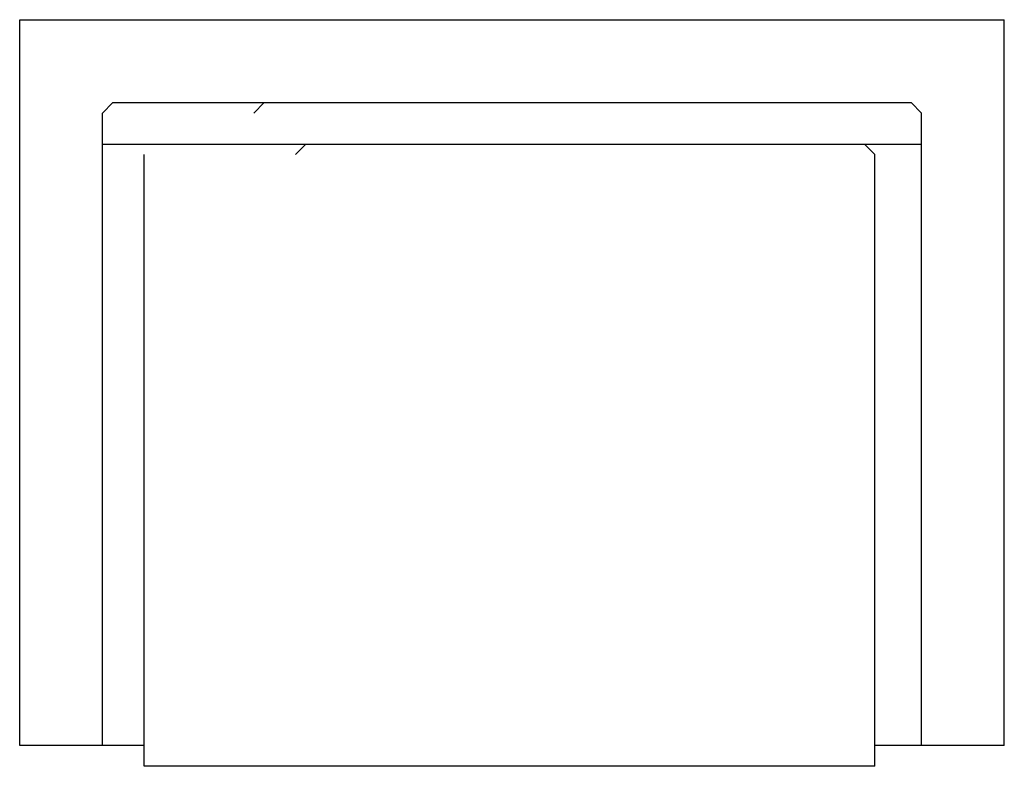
# Model space of a CAD drawing. Extents: x 12807 to 13757, y 11060 to 11780.
import ezdxf

# ---------------------------------------------------------------- set-up
doc = ezdxf.new("R2010")
doc.units = 0
doc.header["$LTSCALE"] = 300
doc.layers.get('0').update_dxf_attribs({"linetype": 'CONTINUOUS'})

msp = doc.modelspace()

# ---------------------------------------------------------------- linework, layer by layer
at = {"ltscale": 0.3}
for p, q in [((12807, 11080), (12807, 11780)), ((12807, 11780), (13757, 11780)), ((13757, 11080), (13757, 11780)), ((12897, 11700), (12887, 11690)), ((12897, 11700), (13667, 11700)), ((13033, 11690), (13043, 11700)), ((13667, 11700), (13677, 11690)), ((12887, 11080), (12887, 11690)), ((13677, 11080), (13677, 11690)), ((12887, 11660), (13677, 11660)), ((13073, 11650), (13083, 11660)), ((13622, 11660), (13632, 11650)), ((12927, 11060), (12927, 11650)), ((13632, 11060), (13632, 11650)), ((12927, 11080), (12807, 11080)), ((13757, 11080), (13632, 11080)), ((13632, 11060), (12927, 11060))]:
    msp.add_line(p, q, dxfattribs=at)

doc.saveas('drawing.dxf')
